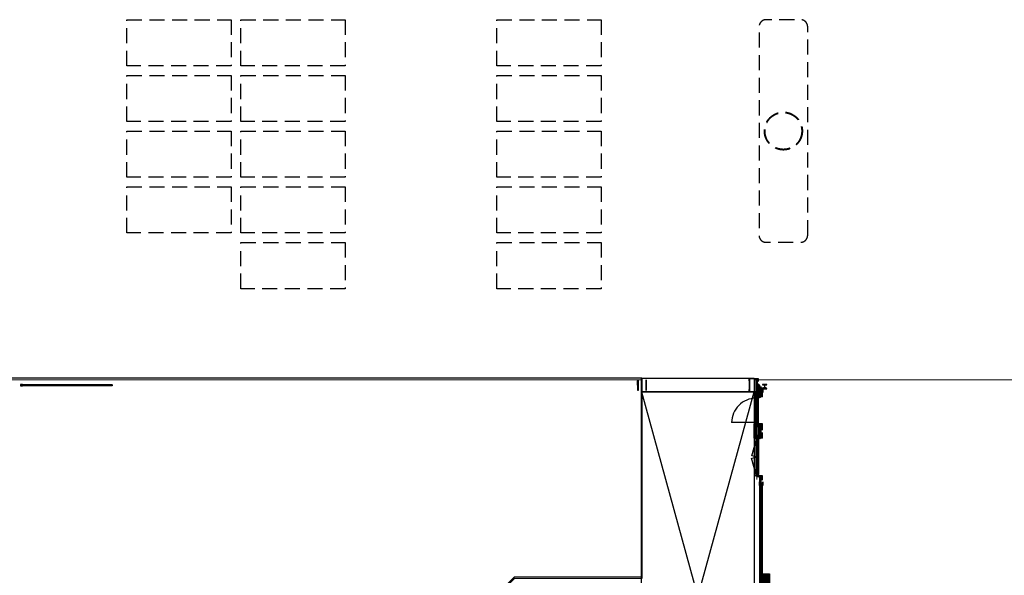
# Model space of a CAD drawing. Header units: millimetres. Extents: x -84176 to 84083, y -120487 to 61877.
# Tile 9 of 10: x -63370 to -21846, y 38432 to 61877. Entities that reach past the tile are written whole.
import ezdxf

# ---------------------------------------------------------------- set-up
doc = ezdxf.new("R2010")
doc.units = ezdxf.units.MM
doc.header["$LTSCALE"] = 100
doc.linetypes.add('HIDDEN', pattern=[9.525, 6.35, -3.175])
doc.layers.get('Defpoints').update_dxf_attribs({"color": 6})
doc.layers.add('situatieschets', color=9, linetype='Continuous', lineweight=0)
for name, color, linetype in [('T--A82----_Buitenterrein', 8, 'Continuous'), ('T--A9034_Toegangen', 8, 'Continuous'), ('T--L21--_Gebouwen', 2, 'Continuous'), ('T--L82----_Buitenterrein', 1, 'Continuous'), ('T--L9024_Trappen', 7, 'Continuous'), ('T--L9034_Toegangen', 1, 'Continuous'), ('T--L9041_VERHARDING_Parkeerplaats', 8, 'HIDDEN')]:
    doc.layers.add(name, color=color, linetype=linetype)

# ---------------------------------------------------------------- blocks, each defined once
blk = doc.blocks.new('situatieschets')
at = {"layer": 'T--L21--_Gebouwen', "lineweight": 13}
for points in [[(-81539, 83580), (-37151, 83580), (-37151, 75260), (-42502, 75260), (-58462, 59300), (-84086, 74083), (-81539, 83590), (-81539, 83580)], [(-32390, 83580), (32390, 83580), (32390, 63590), (-32390, 63590)]]:
    blk.add_lwpolyline(points, close=True, dxfattribs=at)

msp = doc.modelspace()

# ---------------------------------------------------------------- hatches: boundary and pattern name
at = {"layer": 'T--A82----_Buitenterrein', "lineweight": 25}
h = msp.add_hatch(color=256, dxfattribs=at)
h.dxf.hatch_style = 2
edge = h.paths.add_edge_path()
edge.add_line((-32033, 46307), (-32025, 46307))
edge.add_line((-32025, 46307), (-32025, 46147))
edge.add_line((-32025, 46147), (-32033, 46147))
edge.add_line((-32033, 46147), (-32033, 46209))
edge.add_line((-32033, 46209), (-32033, 46209))
edge.add_arc((-32048, 46209), 15, 0, 90)
edge.add_line((-32048, 46224), (-32048, 46224))
edge.add_line((-32048, 46224), (-32152, 46224))
edge.add_line((-32152, 46224), (-32152, 46224))
edge.add_arc((-32152, 46209), 15, 90, 180)
edge.add_line((-32167, 46209), (-32167, 46209))
edge.add_line((-32167, 46209), (-32167, 46147))
edge.add_line((-32167, 46147), (-32176, 46147))
edge.add_line((-32176, 46147), (-32176, 46307))
edge.add_line((-32176, 46307), (-32167, 46307))
edge.add_line((-32167, 46307), (-32167, 46244))
edge.add_line((-32167, 46244), (-32167, 46244))
edge.add_arc((-32152, 46244), 15, 180, 270)
edge.add_line((-32152, 46229), (-32152, 46229))
edge.add_line((-32152, 46229), (-32048, 46229))
edge.add_line((-32048, 46229), (-32048, 46229))
edge.add_arc((-32048, 46244), 15, 270, 360)
edge.add_line((-32033, 46244), (-32033, 46244))
edge.add_line((-32033, 46244), (-32033, 46307))
h = msp.add_hatch(color=256, dxfattribs=at)
h.dxf.hatch_style = 2
h.paths.add_polyline_path([(-32040, 46306), (-31860, 46306), (-31860, 46315), (-31932, 46315), (-31934, 46315), (-31935, 46315), (-31937, 46316), (-31938, 46316), (-31939, 46317), (-31941, 46318), (-31942, 46318), (-31943, 46319), (-31944, 46320), (-31945, 46322), (-31945, 46323), (-31946, 46324), (-31947, 46326), (-31947, 46327), (-31947, 46329), (-31947, 46330), (-31947, 46454), (-31947, 46455), (-31947, 46457), (-31947, 46458), (-31946, 46460), (-31945, 46461), (-31945, 46462), (-31944, 46464), (-31943, 46465), (-31942, 46466), (-31941, 46466), (-31939, 46467), (-31938, 46468), (-31937, 46468), (-31935, 46469), (-31934, 46469), (-31932, 46469), (-31860, 46469), (-31860, 46477), (-32040, 46477), (-32040, 46469), (-31968, 46469), (-31967, 46469), (-31965, 46469), (-31964, 46468), (-31962, 46468), (-31961, 46467), (-31960, 46466), (-31959, 46466), (-31958, 46465), (-31957, 46464), (-31956, 46462), (-31955, 46461), (-31954, 46460), (-31954, 46458), (-31953, 46457), (-31953, 46455), (-31953, 46454), (-31953, 46330), (-31953, 46329), (-31953, 46327), (-31954, 46326), (-31954, 46324), (-31955, 46323), (-31956, 46322), (-31957, 46320), (-31958, 46319), (-31959, 46318), (-31960, 46318), (-31961, 46317), (-31962, 46316), (-31964, 46316), (-31965, 46315), (-31967, 46315), (-31968, 46315), (-32040, 46315)])
h = msp.add_hatch(color=256, dxfattribs=at)
h.dxf.hatch_style = 2
edge = h.paths.add_edge_path()
edge.add_line((-32033, 42382), (-32025, 42382))
edge.add_line((-32025, 42382), (-32025, 42222))
edge.add_line((-32025, 42222), (-32033, 42222))
edge.add_line((-32033, 42222), (-32033, 42284))
edge.add_line((-32033, 42284), (-32033, 42284))
edge.add_arc((-32048, 42284), 15, 0, 90)
edge.add_line((-32048, 42299), (-32048, 42299))
edge.add_line((-32048, 42299), (-32152, 42299))
edge.add_line((-32152, 42299), (-32152, 42299))
edge.add_arc((-32152, 42284), 15, 90, 180)
edge.add_line((-32167, 42284), (-32167, 42284))
edge.add_line((-32167, 42284), (-32167, 42222))
edge.add_line((-32167, 42222), (-32176, 42222))
edge.add_line((-32176, 42222), (-32176, 42382))
edge.add_line((-32176, 42382), (-32167, 42382))
edge.add_line((-32167, 42382), (-32167, 42319))
edge.add_line((-32167, 42319), (-32167, 42319))
edge.add_arc((-32152, 42319), 15, 180, 270)
edge.add_line((-32152, 42304), (-32152, 42304))
edge.add_line((-32152, 42304), (-32048, 42304))
edge.add_line((-32048, 42304), (-32048, 42304))
edge.add_arc((-32048, 42319), 15, 270, 360)
edge.add_line((-32033, 42319), (-32033, 42319))
edge.add_line((-32033, 42319), (-32033, 42382))
h = msp.add_hatch(color=256, dxfattribs=at)
h.dxf.hatch_style = 2
h.paths.add_polyline_path([(-32150, 38092), (-32150, 38492), (-31750, 38492), (-31750, 38092)])
at = {"layer": 'T--A9034_Toegangen'}
h = msp.add_hatch(dxfattribs=at)
h.set_pattern_fill('NET', color=256, scale=3.5, angle=45)
h.paths.add_polyline_path([(-32290, 44823), (-32320, 44823), (-32320, 44873), (-32269, 44873), (-32269, 44890), (-32206, 44890), (-32206, 44832), (-32226, 44832), (-32226, 44823), (-32237, 44823), (-32237, 44832), (-32290, 44832)])
h = msp.add_hatch(dxfattribs=at)
h.set_pattern_fill('LINE', color=256, scale=3.5, angle=45)
h.paths.add_polyline_path([(-32277, 44832), (-32277, 44789), (-32155, 44789), (-32155, 44823), (-32206, 44823), (-32206, 44832), (-32226, 44832), (-32226, 44823), (-32237, 44823), (-32237, 44832)])
h = msp.add_hatch(dxfattribs=at)
h.set_pattern_fill('LINE', color=256, scale=3.5, angle=135)
h.paths.add_polyline_path([(-32131, 44838), (-32131, 44823), (-32206, 44823), (-32206, 44838)])
h = msp.add_hatch(dxfattribs=at)
h.set_pattern_fill('NET', color=256, angle=45)
h.paths.add_polyline_path([(-32155, 44789), (-32155, 44823), (-32150, 44823), (-32150, 44789)])
h.paths.add_polyline_path([(-32155, 44247), (-32155, 44213), (-32150, 44213), (-32150, 44247)])
edge = h.paths.add_edge_path(flags=16)
edge.add_line((-32151, 44823), (-32150, 44822))
h = msp.add_hatch(dxfattribs=at)
h.set_pattern_fill('NET', color=256, scale=3.5, angle=45)
h.paths.add_polyline_path([(-32290, 44213), (-32320, 44213), (-32320, 44163), (-32269, 44163), (-32269, 44146), (-32206, 44146), (-32206, 44204), (-32226, 44204), (-32226, 44213), (-32237, 44213), (-32237, 44204), (-32290, 44204)])
h = msp.add_hatch(dxfattribs=at)
h.set_pattern_fill('LINE', color=256, scale=3.5, angle=45)
h.paths.add_polyline_path([(-32277, 44204), (-32277, 44247), (-32155, 44247), (-32155, 44213), (-32206, 44213), (-32206, 44204), (-32226, 44204), (-32226, 44213), (-32237, 44213), (-32237, 44204)])
h = msp.add_hatch(dxfattribs=at)
h.set_pattern_fill('LINE', color=256, scale=3.5, angle=135)
h.paths.add_polyline_path([(-32141, 44198), (-32141, 44213), (-32206, 44213), (-32206, 44198)])
h = msp.add_hatch(dxfattribs=at)
h.set_pattern_fill('NET', color=256, scale=3.5, angle=45)
h.paths.add_polyline_path([(-32290, 42623), (-32320, 42623), (-32320, 42673), (-32269, 42673), (-32269, 42690), (-32206, 42690), (-32206, 42632), (-32226, 42632), (-32226, 42623), (-32237, 42623), (-32237, 42632), (-32290, 42632)])
h = msp.add_hatch(dxfattribs=at)
h.set_pattern_fill('LINE', color=256, scale=3.5, angle=135)
h.paths.add_polyline_path([(-32277, 42632), (-32277, 42589), (-32155, 42589), (-32155, 42623), (-32206, 42623), (-32206, 42632), (-32226, 42632), (-32226, 42623), (-32237, 42623), (-32237, 42632)])
h = msp.add_hatch(dxfattribs=at)
h.set_pattern_fill('LINE', color=256, scale=3.5, angle=45)
h.paths.add_polyline_path([(-32141, 42638), (-32141, 42623), (-32206, 42623), (-32206, 42638)])
h = msp.add_hatch(dxfattribs=at)
h.set_pattern_fill('NET', color=256, angle=45)
h.paths.add_polyline_path([(-32155, 42589), (-32155, 42623), (-32150, 42623), (-32150, 42589)])

# ---------------------------------------------------------------- linework, layer by layer
at = {"layer": 'Defpoints'}
msp.add_lwpolyline([(-81592, 46771), (-37133, 46771), (-37133, 38294), (-42505, 38294), (-58483, 22333), (-84176, 37167)], close=True, dxfattribs=at)
at = {"layer": 'T--A9034_Toegangen', "lineweight": -3}
for p, q in [((-63255, 46482), (-63340, 46482)), ((-63340, 46482), (-63340, 46430)), ((-63340, 46430), (-63255, 46430)), ((-63322, 46443), (-63322, 46469)), ((-63322, 46469), (-63255, 46469)), ((-63255, 46443), (-63322, 46443)), ((-63298, 46468), (-63298, 46444)), ((-59508, 46468), (-63298, 46468)), ((-63298, 46444), (-59508, 46444)), ((-63255, 46469), (-63255, 46482)), ((-63255, 46430), (-63255, 46443)), ((-59551, 46469), (-59551, 46482)), ((-59484, 46469), (-59551, 46469)), ((-59551, 46430), (-59551, 46443)), ((-59551, 46443), (-59484, 46443)), ((-59466, 46430), (-59551, 46430)), ((-59551, 46430), (-59551, 46430)), ((-59508, 46444), (-59508, 46468)), ((-59484, 46443), (-59484, 46469)), ((-59466, 46482), (-59466, 46430))]:
    msp.add_line(p, q, dxfattribs=at)
at = {"layer": 'T--L82----_Buitenterrein'}
for p, q in [((-37311, 46635), (-37295, 46635)), ((-37311, 46459), (-37311, 46635)), ((-37295, 46234), (-37295, 46685)), ((-37295, 46685), (-37285, 46685)), ((-37295, 46635), (-37295, 46459)), ((-37285, 46685), (-37285, 46234)), ((-37151, 46728), (-37151, 38347)), ((-36956, 46685), (-36956, 46234)), ((-36946, 46685), (-36956, 46685)), ((-36946, 46234), (-36946, 46685)), ((-36946, 46635), (-36946, 46284)), ((-36931, 46635), (-36946, 46635)), ((-36931, 46284), (-36931, 46635)), ((-32230, 46452), (-32230, 46532)), ((-32220, 46592), (-32220, 46692)), ((-37295, 46459), (-37311, 46459)), ((-37285, 46234), (-37295, 46234)), ((-36956, 46234), (-36946, 46234)), ((-36946, 46284), (-36931, 46284)), ((-32390, 46167), (-32290, 46167)), ((-32390, 46167), (-32390, 45957)), ((-32340, 46167), (-32340, 45957)), ((-32290, 46167), (-32290, 45957)), ((-32230, 46452), (-32230, 46452)), ((-32230, 45991), (-32230, 46452)), ((-32190, 45991), (-32190, 46492)), ((-32150, 45991), (-32150, 46452)), ((-32150, 45957), (-32150, 46452)), ((-32100, 45957), (-32100, 46402)), ((-32050, 45957), (-32050, 46352)), ((-32390, 45957), (-32290, 45957)), ((-32150, 45991), (-32230, 45991)), ((-32050, 45957), (-32150, 45957)), ((-32290, 44823), (-32390, 44823)), ((-32390, 44213), (-32390, 44823)), ((-32340, 44213), (-32340, 44823)), ((-32290, 44213), (-32290, 44823)), ((-32150, 44781), (-32230, 44781)), ((-32230, 44247), (-32230, 44781)), ((-32190, 44247), (-32190, 44781)), ((-32050, 44823), (-32150, 44823)), ((-32150, 44213), (-32150, 44823)), ((-32150, 44247), (-32150, 44781)), ((-32100, 44213), (-32100, 44823)), ((-32050, 44552), (-32050, 44823)), ((-32050, 44213), (-32050, 44452)), ((-32290, 44213), (-32390, 44213)), ((-32150, 44247), (-32230, 44247)), ((-32050, 44213), (-32150, 44213)), ((-32290, 42623), (-32390, 42623)), ((-32150, 42589), (-32230, 42589)), ((-32050, 42623), (-32150, 42623)), ((-32150, 38492), (-32150, 42623)), ((-32100, 38492), (-32100, 42623)), ((-32050, 42452), (-32050, 42623)), ((-32050, 38492), (-32050, 42352)), ((-32050, 38492), (-32150, 38492))]:
    msp.add_line(p, q, dxfattribs=at)
at = {"layer": 'T--L82----_Buitenterrein', "lineweight": -3}
for p, q in [((-37150, 37522), (-37150, 46742)), ((-32309, 46729), (-32262, 46190)), ((-32309, 46190), (-32262, 46729)), ((-32003, 46347), (-32003, 46352)), ((-32003, 46352), (-31953, 46352)), ((-31953, 46347), (-32003, 46347)), ((-31953, 46352), (-31953, 46347)), ((-31947, 46347), (-31947, 46352)), ((-31947, 46352), (-31897, 46352)), ((-31897, 46347), (-31947, 46347)), ((-31897, 46352), (-31897, 46347)), ((-32320, 45957), (-32270, 45907)), ((-32292, 45957), (-32320, 45929)), ((-32306, 45957), (-32320, 45943)), ((-32287, 45948), (-32320, 45914)), ((-32320, 45943), (-32284, 45907)), ((-32320, 45929), (-32298, 45907)), ((-32320, 45914), (-32313, 45907)), ((-32273, 45948), (-32314, 45907)), ((-32306, 45957), (-32239, 45890)), ((-32258, 45948), (-32299, 45907)), ((-32292, 45957), (-32290, 45955)), ((-32244, 45948), (-32285, 45907)), ((-32283, 45948), (-32225, 45890)), ((-32277, 45986), (-32239, 45948)), ((-32277, 45972), (-32254, 45948)), ((-32277, 45957), (-32268, 45948)), ((-32269, 45907), (-32274, 45892)), ((-32274, 45907), (-32269, 45892)), ((-32226, 45952), (-32271, 45907)), ((-32269, 45948), (-32211, 45890)), ((-32216, 45948), (-32269, 45895)), ((-32269, 45906), (-32253, 45890)), ((-32269, 45892), (-32267, 45890)), ((-32268, 45991), (-32234, 45957)), ((-32206, 45944), (-32260, 45890)), ((-32255, 45948), (-32206, 45899)), ((-32254, 45991), (-32211, 45948)), ((-32206, 45929), (-32246, 45890)), ((-32240, 45991), (-32206, 45957)), ((-32240, 45948), (-32206, 45914)), ((-32235, 45957), (-32237, 45955)), ((-32235, 45957), (-32206, 45928)), ((-32206, 45915), (-32232, 45890)), ((-32226, 45991), (-32192, 45957)), ((-32226, 45949), (-32225, 45948)), ((-32206, 45901), (-32217, 45890)), ((-32212, 45991), (-32178, 45957)), ((-32212, 45948), (-32206, 45942)), ((-32198, 45991), (-32164, 45957)), ((-32183, 45991), (-32155, 45963)), ((-32169, 45991), (-32155, 45977)), ((-32269, 44873), (-32274, 44888)), ((-32274, 44873), (-32269, 44888)), ((-32151, 44823), (-32150, 44822)), ((-32269, 44163), (-32274, 44148)), ((-32274, 44163), (-32269, 44148)), ((-32269, 44148), (-32267, 44146)), ((-32269, 42673), (-32274, 42688)), ((-32274, 42673), (-32269, 42688))]:
    msp.add_line(p, q, dxfattribs=at)
at = {"layer": 'T--L82----_Buitenterrein', "lineweight": 25}
for p, q in [((-32176, 46147), (-32176, 46307)), ((-32176, 46307), (-32167, 46307)), ((-32167, 46147), (-32176, 46147)), ((-32167, 46307), (-32167, 46244)), ((-32167, 46244), (-32167, 46244)), ((-32167, 46209), (-32167, 46209)), ((-32167, 46209), (-32167, 46147)), ((-32152, 46229), (-32152, 46229)), ((-32152, 46229), (-32048, 46229)), ((-32048, 46224), (-32152, 46224)), ((-32152, 46224), (-32152, 46224)), ((-32048, 46229), (-32048, 46229)), ((-32048, 46224), (-32048, 46224)), ((-31860, 46477), (-32040, 46477)), ((-32040, 46477), (-32040, 46469)), ((-32040, 46469), (-31968, 46469)), ((-31968, 46315), (-32040, 46315)), ((-32040, 46315), (-32040, 46306)), ((-32040, 46306), (-31860, 46306)), ((-32040, 46306), (-32040, 46306)), ((-32033, 46307), (-32025, 46307)), ((-32033, 46244), (-32033, 46307)), ((-32033, 46307), (-32033, 46307)), ((-32033, 46244), (-32033, 46244)), ((-32033, 46147), (-32033, 46209)), ((-32033, 46209), (-32033, 46209)), ((-32025, 46147), (-32033, 46147)), ((-32025, 46307), (-32025, 46147)), ((-31968, 46469), (-31967, 46469)), ((-31967, 46315), (-31968, 46315)), ((-31967, 46469), (-31965, 46469)), ((-31965, 46315), (-31967, 46315)), ((-31965, 46469), (-31964, 46468)), ((-31964, 46316), (-31965, 46315)), ((-31964, 46468), (-31962, 46468)), ((-31962, 46316), (-31964, 46316)), ((-31962, 46468), (-31961, 46467)), ((-31961, 46317), (-31962, 46316)), ((-31961, 46467), (-31960, 46466)), ((-31960, 46318), (-31961, 46317)), ((-31960, 46466), (-31959, 46466)), ((-31959, 46318), (-31960, 46318)), ((-31959, 46466), (-31958, 46465)), ((-31958, 46319), (-31959, 46318)), ((-31958, 46465), (-31957, 46464)), ((-31957, 46320), (-31958, 46319)), ((-31957, 46464), (-31956, 46462)), ((-31956, 46322), (-31957, 46320)), ((-31956, 46462), (-31955, 46461)), ((-31955, 46323), (-31956, 46322)), ((-31955, 46461), (-31954, 46460)), ((-31954, 46324), (-31955, 46323)), ((-31954, 46460), (-31954, 46458)), ((-31954, 46458), (-31953, 46457)), ((-31953, 46327), (-31954, 46326)), ((-31954, 46326), (-31954, 46324)), ((-31953, 46457), (-31953, 46455)), ((-31953, 46455), (-31953, 46454)), ((-31953, 46454), (-31953, 46330)), ((-31953, 46330), (-31953, 46329)), ((-31953, 46329), (-31953, 46327)), ((-31947, 46458), (-31946, 46460)), ((-31947, 46457), (-31947, 46458)), ((-31947, 46455), (-31947, 46457)), ((-31947, 46454), (-31947, 46455)), ((-31947, 46330), (-31947, 46454)), ((-31947, 46329), (-31947, 46330)), ((-31947, 46327), (-31947, 46329)), ((-31947, 46326), (-31947, 46327)), ((-31946, 46324), (-31947, 46326)), ((-31946, 46460), (-31945, 46461)), ((-31945, 46323), (-31946, 46324)), ((-31945, 46462), (-31944, 46464)), ((-31945, 46461), (-31945, 46462)), ((-31945, 46322), (-31945, 46323)), ((-31944, 46320), (-31945, 46322)), ((-31944, 46464), (-31943, 46465)), ((-31943, 46319), (-31944, 46320)), ((-31943, 46465), (-31942, 46466)), ((-31942, 46318), (-31943, 46319)), ((-31942, 46466), (-31941, 46466)), ((-31941, 46318), (-31942, 46318)), ((-31941, 46466), (-31939, 46467)), ((-31939, 46317), (-31941, 46318)), ((-31939, 46467), (-31938, 46468)), ((-31938, 46316), (-31939, 46317)), ((-31938, 46468), (-31937, 46468)), ((-31937, 46316), (-31938, 46316)), ((-31937, 46468), (-31935, 46469)), ((-31935, 46315), (-31937, 46316)), ((-31935, 46469), (-31934, 46469)), ((-31934, 46315), (-31935, 46315)), ((-31934, 46469), (-31932, 46469)), ((-31932, 46315), (-31934, 46315)), ((-31932, 46469), (-31860, 46469)), ((-31860, 46315), (-31932, 46315)), ((-31860, 46469), (-31860, 46477)), ((-31860, 46306), (-31860, 46315)), ((-32176, 42222), (-32176, 42382)), ((-32176, 42382), (-32167, 42382)), ((-32167, 42382), (-32167, 42319)), ((-32033, 42382), (-32025, 42382)), ((-32033, 42319), (-32033, 42382)), ((-32033, 42382), (-32033, 42382)), ((-32025, 42382), (-32025, 42222)), ((-32167, 42222), (-32176, 42222)), ((-32167, 42319), (-32167, 42319)), ((-32167, 42284), (-32167, 42284)), ((-32167, 42284), (-32167, 42222)), ((-32152, 42304), (-32152, 42304)), ((-32152, 42304), (-32048, 42304)), ((-32048, 42299), (-32152, 42299)), ((-32152, 42299), (-32152, 42299)), ((-32048, 42304), (-32048, 42304)), ((-32048, 42299), (-32048, 42299)), ((-32033, 42319), (-32033, 42319)), ((-32033, 42222), (-32033, 42284)), ((-32033, 42284), (-32033, 42284)), ((-32025, 42222), (-32033, 42222))]:
    msp.add_line(p, q, dxfattribs=at)
at = {"layer": 'T--L82----_Buitenterrein', "lineweight": -3, "extrusion": (0, 0, -1)}
for p, q in [((-32197, 45957), (-32206, 45948)), ((-32183, 45957), (-32198, 45942)), ((-32169, 45957), (-32184, 45942)), ((-32155, 45957), (-32170, 45942)), ((-32155, 45991), (-32155, 45991)), ((-32153, 45991), (-32155, 45989)), ((-32152, 45991), (-32155, 45988)), ((-32151, 45991), (-32155, 45986)), ((-32150, 45990), (-32155, 45985)), ((-32155, 45990), (-32150, 45985)), ((-32155, 45989), (-32150, 45984)), ((-32150, 45988), (-32155, 45983)), ((-32155, 45988), (-32150, 45983)), ((-32150, 45987), (-32155, 45982)), ((-32150, 45986), (-32155, 45981)), ((-32155, 45986), (-32150, 45981)), ((-32155, 45985), (-32150, 45980)), ((-32150, 45984), (-32155, 45979)), ((-32150, 45983), (-32155, 45978)), ((-32155, 45983), (-32150, 45978)), ((-32155, 45982), (-32150, 45977)), ((-32150, 45981), (-32155, 45976)), ((-32155, 45981), (-32150, 45976)), ((-32150, 45980), (-32155, 45975)), ((-32150, 45979), (-32155, 45974)), ((-32155, 45979), (-32150, 45974)), ((-32155, 45978), (-32150, 45973)), ((-32150, 45977), (-32155, 45972)), ((-32150, 45976), (-32155, 45971)), ((-32155, 45976), (-32150, 45971)), ((-32155, 45975), (-32150, 45970)), ((-32150, 45974), (-32155, 45969)), ((-32155, 45974), (-32150, 45969)), ((-32150, 45973), (-32155, 45968)), ((-32155, 45972), (-32150, 45967)), ((-32150, 45971), (-32155, 45966)), ((-32155, 45971), (-32150, 45966)), ((-32150, 45970), (-32155, 45965)), ((-32150, 45969), (-32155, 45964)), ((-32155, 45969), (-32150, 45964)), ((-32155, 45968), (-32150, 45963)), ((-32150, 45967), (-32155, 45962)), ((-32150, 45966), (-32155, 45961)), ((-32155, 45966), (-32150, 45961)), ((-32155, 45965), (-32150, 45960)), ((-32150, 45964), (-32155, 45959)), ((-32155, 45964), (-32150, 45959)), ((-32150, 45963), (-32155, 45958)), ((-32150, 45962), (-32155, 45957)), ((-32155, 45962), (-32150, 45957)), ((-32155, 45961), (-32151, 45957)), ((-32155, 45959), (-32153, 45957)), ((-32155, 45958), (-32154, 45957)), ((-32140, 45957), (-32155, 45942)), ((-32154, 45991), (-32150, 45987)), ((-32153, 45991), (-32150, 45988)), ((-32150, 45960), (-32153, 45957)), ((-32150, 45959), (-32152, 45957)), ((-32151, 45991), (-32150, 45990)), ((-32150, 45957), (-32151, 45957)), ((-32131, 45952), (-32141, 45942))]:
    msp.add_line(p, q, dxfattribs=at)
at = {"layer": 'T--L82----_Buitenterrein', "lineweight": 13}
for p, q in [((-32159, 46016), (-32129, 46016)), ((-32159, 44764), (-32129, 44764)), ((-32159, 44272), (-32129, 44272)), ((-32159, 42564), (-32129, 42564))]:
    msp.add_line(p, q, dxfattribs=at)
at = {"layer": 'T--L82----_Buitenterrein', "lineweight": 25}
for points in [[(-32610, 46640), (-32610, 46742), (-32230, 46742), (-32230, 46640), (-32237, 46640), (-32237, 46640), (-32238, 46640), (-32239, 46640), (-32240, 46641), (-32240, 46641), (-32241, 46641), (-32241, 46642), (-32242, 46642), (-32242, 46643), (-32243, 46643), (-32243, 46644), (-32243, 46645), (-32244, 46645), (-32244, 46646), (-32244, 46647), (-32246, 46713), (-32246, 46715), (-32247, 46717), (-32247, 46718), (-32248, 46720), (-32248, 46721), (-32249, 46723), (-32250, 46724), (-32252, 46725), (-32253, 46726), (-32254, 46727), (-32256, 46728), (-32257, 46728), (-32259, 46729), (-32261, 46729), (-32262, 46729), (-32578, 46729), (-32580, 46729), (-32581, 46729), (-32583, 46728), (-32584, 46728), (-32586, 46727), (-32587, 46726), (-32589, 46725), (-32590, 46724), (-32591, 46723), (-32592, 46721), (-32593, 46720), (-32593, 46718), (-32594, 46717), (-32594, 46715), (-32594, 46713), (-32596, 46647), (-32597, 46646), (-32597, 46645), (-32597, 46645), (-32597, 46644), (-32598, 46643), (-32598, 46643), (-32598, 46642), (-32599, 46642), (-32599, 46641), (-32600, 46641), (-32601, 46641), (-32601, 46640), (-32602, 46640), (-32603, 46640), (-32603, 46640), (-32610, 46640)], [(-32230, 46279), (-32230, 46177), (-32610, 46177), (-32610, 46279), (-32603, 46279), (-32603, 46279), (-32602, 46279), (-32601, 46278), (-32601, 46278), (-32600, 46278), (-32599, 46278), (-32599, 46277), (-32598, 46277), (-32598, 46276), (-32597, 46275), (-32597, 46275), (-32597, 46274), (-32597, 46273), (-32597, 46273), (-32596, 46272), (-32594, 46205), (-32594, 46204), (-32594, 46202), (-32593, 46200), (-32593, 46199), (-32592, 46197), (-32591, 46196), (-32590, 46195), (-32589, 46194), (-32587, 46193), (-32586, 46192), (-32584, 46191), (-32583, 46191), (-32581, 46190), (-32580, 46190), (-32578, 46190), (-32262, 46190), (-32261, 46190), (-32259, 46190), (-32257, 46191), (-32256, 46191), (-32254, 46192), (-32253, 46193), (-32252, 46194), (-32250, 46195), (-32249, 46196), (-32248, 46197), (-32248, 46199), (-32247, 46200), (-32247, 46202), (-32246, 46204), (-32246, 46205), (-32244, 46272), (-32244, 46273), (-32244, 46273), (-32243, 46274), (-32243, 46275), (-32243, 46275), (-32242, 46276), (-32242, 46277), (-32241, 46277), (-32241, 46278), (-32240, 46278), (-32240, 46278), (-32239, 46278), (-32238, 46279), (-32237, 46279), (-32237, 46279), (-32230, 46279)]]:
    msp.add_lwpolyline(points, dxfattribs=at)
for points in [[(-32610, 46284), (-32595, 46284), (-32595, 46635), (-32610, 46635)], [(-32150, 38092), (-32150, 38492), (-31750, 38492), (-31750, 38092)]]:
    msp.add_lwpolyline(points, close=True, dxfattribs=at)
at = {"layer": 'T--L82----_Buitenterrein', "lineweight": -3}
for points in [[(-32595, 46678), (-32585, 46678), (-32585, 46241), (-32595, 46241)], [(-32309, 46729), (-32262, 46729), (-32262, 46190), (-32309, 46190)], [(-32269, 45907), (-32269, 45892), (-32274, 45892), (-32274, 45907)], [(-32150, 45991), (-32150, 46041), (-32154, 46041), (-32154, 45995), (-32198, 45995), (-32198, 45991)], [(-32269, 44873), (-32269, 44888), (-32274, 44888), (-32274, 44873)], [(-32150, 44789), (-32150, 44739), (-32154, 44739), (-32154, 44785), (-32198, 44785), (-32198, 44789)], [(-32269, 44163), (-32269, 44148), (-32274, 44148), (-32274, 44163)], [(-32150, 44247), (-32150, 44297), (-32154, 44297), (-32154, 44251), (-32198, 44251), (-32198, 44247)], [(-32269, 42673), (-32269, 42688), (-32274, 42688), (-32274, 42673)], [(-32150, 42589), (-32150, 42539), (-32154, 42539), (-32154, 42585), (-32198, 42585), (-32198, 42589)]]:
    msp.add_lwpolyline(points, close=True, dxfattribs=at)
at = {"layer": 'T--L82----_Buitenterrein', "lineweight": 13}
for points in [[(-32220, 46692), (-32230, 46692), (-32230, 46642), (-32220, 46642)], [(-32390, 46167), (-32340, 46167), (-32340, 46177), (-32390, 46177)], [(-32290, 45957), (-32320, 45957), (-32320, 45907), (-32269, 45907), (-32269, 45890), (-32206, 45890), (-32206, 45948), (-32226, 45948), (-32226, 45957), (-32237, 45957), (-32237, 45948), (-32290, 45948)], [(-32277, 45948), (-32277, 45991), (-32155, 45991), (-32155, 45957), (-32206, 45957), (-32206, 45948), (-32226, 45948), (-32226, 45957), (-32237, 45957), (-32237, 45948)], [(-32131, 45942), (-32131, 45957), (-32206, 45957), (-32206, 45942)], [(-32155, 45991), (-32155, 45957), (-32150, 45957), (-32150, 45991)], [(-32290, 44823), (-32320, 44823), (-32320, 44873), (-32269, 44873), (-32269, 44890), (-32206, 44890), (-32206, 44832), (-32226, 44832), (-32226, 44823), (-32237, 44823), (-32237, 44832), (-32290, 44832)], [(-32277, 44832), (-32277, 44789), (-32155, 44789), (-32155, 44823), (-32206, 44823), (-32206, 44832), (-32226, 44832), (-32226, 44823), (-32237, 44823), (-32237, 44832)], [(-32131, 44838), (-32131, 44823), (-32206, 44823), (-32206, 44838)], [(-32155, 44789), (-32155, 44823), (-32150, 44823), (-32150, 44789)], [(-32290, 44213), (-32320, 44213), (-32320, 44163), (-32269, 44163), (-32269, 44146), (-32206, 44146), (-32206, 44204), (-32226, 44204), (-32226, 44213), (-32237, 44213), (-32237, 44204), (-32290, 44204)], [(-32277, 44204), (-32277, 44247), (-32155, 44247), (-32155, 44213), (-32206, 44213), (-32206, 44204), (-32226, 44204), (-32226, 44213), (-32237, 44213), (-32237, 44204)], [(-32141, 44198), (-32141, 44213), (-32206, 44213), (-32206, 44198)], [(-32155, 44247), (-32155, 44213), (-32150, 44213), (-32150, 44247)], [(-32290, 42623), (-32320, 42623), (-32320, 42673), (-32269, 42673), (-32269, 42690), (-32206, 42690), (-32206, 42632), (-32226, 42632), (-32226, 42623), (-32237, 42623), (-32237, 42632), (-32290, 42632)], [(-32277, 42632), (-32277, 42589), (-32155, 42589), (-32155, 42623), (-32206, 42623), (-32206, 42632), (-32226, 42632), (-32226, 42623), (-32237, 42623), (-32237, 42632)], [(-32141, 42638), (-32141, 42623), (-32206, 42623), (-32206, 42638)], [(-32155, 42589), (-32155, 42623), (-32150, 42623), (-32150, 42589)]]:
    msp.add_lwpolyline(points, close=True, dxfattribs=at)
for points in [[(-32278, 45948), (-32278, 46098)], [(-32278, 44832), (-32278, 44682)], [(-32278, 44204), (-32278, 44354)], [(-32278, 42632), (-32278, 42482)]]:
    msp.add_lwpolyline(points, dxfattribs=at)
at = {"layer": 'T--L82----_Buitenterrein', "lineweight": 25}
for centre, start, end in [((-32152, 46244), 180, 270), ((-32152, 46209), 90, 180), ((-32048, 46244), 270, 0), ((-32048, 46209), 0, 90), ((-32152, 42319), 180, 270), ((-32152, 42284), 90, 180), ((-32048, 42319), 270, 0), ((-32048, 42284), 0, 90)]:
    msp.add_arc(centre, 15, start, end, dxfattribs=at)
at = {"layer": 'T--L9024_Trappen', "linetype": 'Continuous', "lineweight": -3}
for p, q in [((-32390, 46742), (-37150, 46742)), ((-32390, 46742), (-32390, 37522)), ((-37150, 46177), (-32390, 46177)), ((-37150, 46177), (-34770, 37522)), ((-32390, 46177), (-37150, 46177)), ((-34770, 37522), (-32390, 46177))]:
    msp.add_line(p, q, dxfattribs=at)
at = {"layer": 'T--L9034_Toegangen', "linetype": 'Continuous', "lineweight": -3}
for p, q in [((-32320, 44873), (-32320, 45907)), ((-32269, 44890), (-32269, 45892)), ((-32206, 44890), (-32206, 45890)), ((-32316, 44875), (-33346, 44875)), ((-32316, 44161), (-32505, 43456)), ((-32320, 44163), (-32320, 42673)), ((-32269, 44146), (-32269, 42688)), ((-32206, 44146), (-32206, 42690)), ((-32316, 42675), (-32505, 43380)), ((-32316, 43431), (-32499, 43480)), ((-32316, 43405), (-32499, 43356)), ((-32274, 43405), (-32316, 43431)), ((-32316, 43405), (-32274, 43431))]:
    msp.add_line(p, q, dxfattribs=at)
msp.add_lwpolyline([(-32316, 43405), (-32316, 43431), (-32274, 43431), (-32274, 43405)], close=True, dxfattribs=at)
msp.add_ellipse((-32316, 44875), major_axis=(1030, 0), ratio=0.999996, start_param=1.570796, end_param=3.141593, dxfattribs=at)
at = {"layer": 'T--L9041_VERHARDING_Parkeerplaats', "lineweight": -3}
for points in [[(-58849, 61877), (-54448, 61877), (-54448, 59927), (-58849, 59927)], [(-54049, 61877), (-49648, 61877), (-49648, 59927), (-54049, 59927)], [(-43250, 61877), (-38849, 61877), (-38849, 59927), (-43250, 59927)], [(-58849, 59527), (-54448, 59527), (-54448, 57577), (-58849, 57577)], [(-54049, 59527), (-49648, 59527), (-49648, 57577), (-54049, 57577)], [(-43250, 59527), (-38849, 59527), (-38849, 57577), (-43250, 57577)], [(-58849, 57177), (-54448, 57177), (-54448, 55227), (-58849, 55227)], [(-54049, 57177), (-49648, 57177), (-49648, 55227), (-54049, 55227)], [(-43250, 57177), (-38849, 57177), (-38849, 55227), (-43250, 55227)], [(-58849, 54827), (-54448, 54827), (-54448, 52877), (-58849, 52877)], [(-54049, 54827), (-49648, 54827), (-49648, 52877), (-54049, 52877)], [(-43250, 54827), (-38849, 54827), (-38849, 52877), (-43250, 52877)], [(-54049, 52477), (-49648, 52477), (-49648, 50527), (-54049, 50527)], [(-43250, 52477), (-38849, 52477), (-38849, 50527), (-43250, 50527)]]:
    msp.add_lwpolyline(points, close=True, dxfattribs=at)
at = {"layer": 'T--L9041_VERHARDING_Parkeerplaats', "lineweight": -3, "flags": 128}
msp.add_lwpolyline([(-30138, 52784), (-30137, 61576, 0.414256), (-30437, 61876), (-31889, 61876, 0.414171), (-32189, 61576), (-32190, 52784, 0.414256), (-31890, 52484), (-30438, 52484, 0.414171), (-30138, 52784)], format="xyb", close=True, dxfattribs=at)
at = {"layer": 'T--L9041_VERHARDING_Parkeerplaats', "lineweight": 40}
msp.add_circle((-31163, 57180), 788, dxfattribs=at)

# ---------------------------------------------------------------- block references
at = {"layer": 'situatieschets'}
msp.add_blockref('situatieschets', (-3, -36898), dxfattribs=at)

doc.saveas('drawing.dxf')
